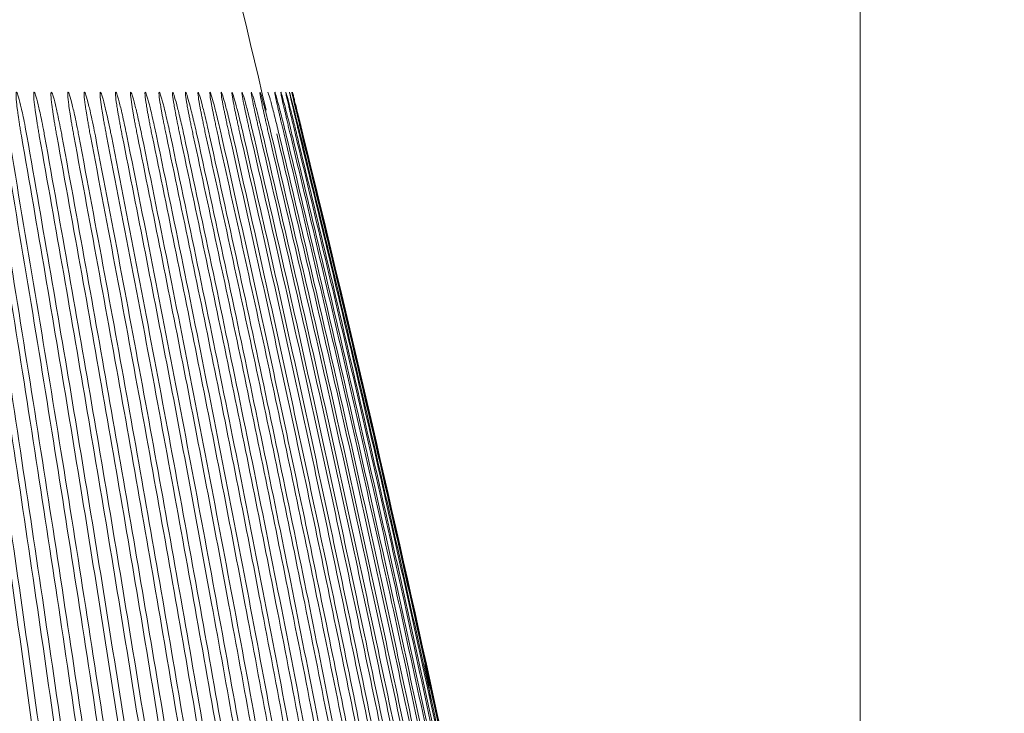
# Model space of a CAD drawing. Header units: millimetres. Extents: x 0 to 863, y 0 to 558.
# Tile 56 of 61: x 744.38 to 749.57, y 316.39 to 320.05. Entities that reach past the tile are written whole.
import ezdxf

# ---------------------------------------------------------------- set-up
doc = ezdxf.new("R2010")
doc.units = ezdxf.units.MM
doc.styles.add('SLDTEXTSTYLE0', font='TXT', dxfattribs={"width": 0.75})
doc.dimstyles.new('SLDDIMSTYLE0', dxfattribs={"dimtxt": 5.291667, "dimasz": 3.175, "dimexe": 0, "dimexo": 0.0625, "dimgap": 1.322917, "dimtad": 0, "dimtih": 1, "dimtoh": 1, "dimdec": 1, "dimlfac": 2.6, "dimrnd": 1e-09, "dimzin": 12, "dimdsep": 46, "dimtxsty": 'SLDTEXTSTYLE0', "dimsah": 1, "dimcen": 0.09, "dimadec": 0, "dimazin": 3, "dimtfac": 1, "dimtdec": 1, "dimtofl": 0, "dimtmove": 0, "dimatfit": 3, "dimfxl": 1, "dimfrac": 2, "dimtolj": 1, "dimtzin": 12, "dimarcsym": 0})

# ---------------------------------------------------------------- blocks, each defined once
blk = doc.blocks.new('_D_6')
at = {"color": 7, "linetype": 'Continuous', "lineweight": 0}
for p, q in [((768.3081, 380.3312), (766.6986, 380.3312)), ((766.6986, 380.3312), (766.6986, 371.9234)), ((781.9881, 380.3312), (783.5976, 380.3312)), ((783.5976, 380.3312), (783.5976, 371.9234)), ((733.3506, 334.0844), (733.3506, 375.7745)), ((748.8121, 299.5518), (748.8121, 375.7745)), ((733.3506, 372.5995), (748.8121, 372.5995)), ((748.8121, 372.5995), (764.0156, 372.5995)), ((766.6986, 371.9234), (768.3081, 371.9234)), ((783.5976, 371.9234), (781.9881, 371.9234))]:
    blk.add_line(p, q, dxfattribs=at)
for points in [[(733.3506, 372.5995), (736.5256, 372.0915), (736.5256, 373.1075)], [(748.8121, 372.5995), (745.6371, 373.1075), (745.6371, 372.0915)]]:
    blk.add_solid(points, dxfattribs=at)
at = {"color": 7, "linetype": 'Continuous', "lineweight": 0, "char_height": 5.29167, "attachment_point": 1, "style": 'SLDTEXTSTYLE0'}
for s, insert in [('1.58', (768.3081, 378.7447)), ('40.2', (768.3081, 370.6161))]:
    blk.add_mtext(s, dxfattribs=dict(at, insert=insert))
blk = doc.blocks.new('_D_7')
at = {"color": 7, "linetype": 'Continuous', "lineweight": 0}
for p, q in [((738.6206, 335.4395), (814.2501, 335.4395)), ((811.0751, 335.4395), (811.0751, 267.5717)), ((802.2802, 266.4986), (800.6706, 266.4986)), ((800.6706, 266.4986), (800.6706, 258.0908)), ((819.8701, 266.4986), (821.4796, 266.4986)), ((821.4796, 266.4986), (821.4796, 258.0908)), ((800.6706, 258.0908), (802.2802, 258.0908)), ((821.4796, 258.0908), (819.8701, 258.0908)), ((811.0751, 182.2819), (811.0751, 249.9622)), ((785.4284, 182.2819), (814.2501, 182.2819))]:
    blk.add_line(p, q, dxfattribs=at)
for points in [[(811.0751, 335.4395), (810.5671, 332.2645), (811.5831, 332.2645)], [(811.0751, 182.2819), (811.5831, 185.4569), (810.5671, 185.4569)]]:
    blk.add_solid(points, dxfattribs=at)
at = {"color": 7, "linetype": 'Continuous', "lineweight": 0, "char_height": 5.29167, "attachment_point": 1, "style": 'SLDTEXTSTYLE0'}
for s, insert in [('15.68', (802.2802, 264.9121)), ('398.2', (802.2802, 256.7835))]:
    blk.add_mtext(s, dxfattribs=dict(at, insert=insert))

msp = doc.modelspace()

# ---------------------------------------------------------------- linework, layer by layer
at = {"color": 7, "linetype": 'Continuous', "lineweight": 15}
msp.add_line((746.5024, 316.7127), (746.4728, 316.8685), dxfattribs=at)
for points, knots in [([(745.677, 319.5721), (745.4582, 320.494), (744.861, 323.0097), (743.7188, 326.9782), (742.6949, 329.9885), (742.1986, 331.4477)], [0, 0, 0, 0, 0.229572, 0.626523, 1, 1, 1, 1]), ([(744.3857, 319.4357), (744.384, 319.4455), (744.3807, 319.4647), (744.3763, 319.4925), (744.3723, 319.5184), (744.3688, 319.5422), (744.3658, 319.5638), (744.3633, 319.5829), (744.3592, 319.6166), (744.3561, 319.6549), (744.3584, 319.672), (744.3672, 319.6549), (744.3781, 319.6136), (744.3889, 319.5665), (744.3978, 319.5237), (744.4067, 319.4777), (744.4121, 319.4474), (744.4142, 319.4357)], [0, 0, 0, 0, 0.040859, 0.080126, 0.117804, 0.153901, 0.18842, 0.221369, 0.252756, 0.376929, 0.499315, 0.616385, 0.747922, 0.802131, 0.873094, 0.951139, 1, 1, 1, 1]), ([(744.4801, 319.4357), (744.4784, 319.4455), (744.475, 319.4646), (744.4704, 319.4924), (744.4663, 319.5183), (744.4627, 319.542), (744.4596, 319.5634), (744.457, 319.5825), (744.4528, 319.6162), (744.4494, 319.6547), (744.4514, 319.672), (744.4601, 319.6551), (744.4711, 319.6138), (744.4821, 319.5667), (744.4913, 319.5234), (744.5003, 319.4774), (744.5059, 319.447), (744.508, 319.4357)], [0, 0, 0, 0, 0.0408581, 0.0800802, 0.1176709, 0.1536352, 0.187979, 0.2207089, 0.2518328, 0.3761191, 0.4983778, 0.6157118, 0.7472315, 0.8021496, 0.8727828, 0.9528135, 1, 1, 1, 1]), ([(744.5723, 319.4357), (744.5706, 319.4455), (744.5671, 319.4647), (744.5624, 319.4926), (744.5581, 319.5185), (744.5544, 319.5422), (744.5512, 319.5636), (744.5485, 319.5826), (744.544, 319.6163), (744.5404, 319.6547), (744.5422, 319.6721), (744.5509, 319.6551), (744.562, 319.6137), (744.5731, 319.5666), (744.5826, 319.5228), (744.5918, 319.4769), (744.5975, 319.4465), (744.5995, 319.4357)], [0, 0, 0, 0, 0.041042, 0.080396, 0.118067, 0.154061, 0.188382, 0.221039, 0.252038, 0.376436, 0.498531, 0.615973, 0.747196, 0.802491, 0.872691, 0.954911, 1, 1, 1, 1]), ([(744.6623, 319.4357), (744.6605, 319.4456), (744.6569, 319.4649), (744.652, 319.4928), (744.6477, 319.5187), (744.6438, 319.5425), (744.6405, 319.5638), (744.6377, 319.5828), (744.633, 319.6164), (744.6292, 319.6548), (744.6308, 319.6721), (744.6394, 319.655), (744.6506, 319.6136), (744.6619, 319.5665), (744.6716, 319.5222), (744.681, 319.4762), (744.6868, 319.4458), (744.6888, 319.4357)], [0, 0, 0, 0, 0.041225, 0.080711, 0.118464, 0.154487, 0.188787, 0.221371, 0.252246, 0.376755, 0.498694, 0.616231, 0.747168, 0.802786, 0.872604, 0.95753, 1, 1, 1, 1]), ([(744.7499, 319.4357), (744.748, 319.4456), (744.7443, 319.465), (744.7393, 319.493), (744.7348, 319.519), (744.7309, 319.5427), (744.7274, 319.564), (744.7245, 319.5829), (744.7197, 319.6165), (744.7156, 319.6548), (744.7171, 319.6721), (744.7256, 319.655), (744.7369, 319.6135), (744.7483, 319.5664), (744.7583, 319.5215), (744.7678, 319.4754), (744.7738, 319.445), (744.7757, 319.4357)], [0, 0, 0, 0, 0.041408, 0.081027, 0.118861, 0.154915, 0.189194, 0.221706, 0.252459, 0.377079, 0.498868, 0.61649, 0.747151, 0.803047, 0.872527, 0.96089, 1, 1, 1, 1]), ([(744.8351, 319.4357), (744.8332, 319.4456), (744.8294, 319.4651), (744.8242, 319.4932), (744.8196, 319.5193), (744.8155, 319.543), (744.812, 319.5643), (744.809, 319.5832), (744.804, 319.6166), (744.7997, 319.6548), (744.8009, 319.672), (744.8093, 319.6551), (744.8207, 319.6137), (744.8322, 319.5666), (744.8427, 319.5205), (744.8523, 319.4744), (744.8585, 319.444), (744.8601, 319.4357)], [0, 0, 0, 0, 0.041629, 0.081418, 0.119369, 0.155489, 0.189783, 0.222258, 0.252922, 0.377198, 0.498814, 0.615859, 0.746234, 0.803151, 0.872641, 0.965146, 1, 1, 1, 1]), ([(744.9178, 319.4357), (744.9158, 319.4457), (744.912, 319.4652), (744.9067, 319.4934), (744.902, 319.5195), (744.8978, 319.5432), (744.8941, 319.5645), (744.8911, 319.5833), (744.8859, 319.6167), (744.8813, 319.6549), (744.8823, 319.672), (744.8907, 319.655), (744.9022, 319.6136), (744.9138, 319.5665), (744.923, 319.5265), (744.9327, 319.4814), (744.939, 319.4509), (744.9421, 319.4357)], [0, 0, 0, 0, 0.041804, 0.081717, 0.119743, 0.155886, 0.190153, 0.22255, 0.253085, 0.377438, 0.498898, 0.615988, 0.746106, 0.803251, 0.87247, 0.936233, 1, 1, 1, 1]), ([(744.998, 319.4357), (744.996, 319.4457), (744.9921, 319.4653), (744.9867, 319.4936), (744.9818, 319.5197), (744.9775, 319.5434), (744.9738, 319.5647), (744.9706, 319.5834), (744.9653, 319.6168), (744.9605, 319.6549), (744.9613, 319.672), (744.9695, 319.655), (744.9811, 319.6136), (744.9928, 319.5665), (745.0021, 319.5264), (745.012, 319.4814), (745.0184, 319.4509), (745.0216, 319.4357)], [0, 0, 0, 0, 0.041985, 0.082027, 0.120131, 0.156303, 0.190547, 0.22287, 0.253281, 0.377727, 0.499053, 0.616194, 0.746077, 0.80343, 0.872409, 0.9362, 1, 1, 1, 1]), ([(745.0757, 319.4357), (745.0736, 319.4458), (745.0696, 319.4654), (745.0641, 319.4938), (745.0591, 319.5199), (745.0547, 319.5437), (745.0508, 319.5649), (745.0476, 319.5835), (745.0421, 319.6169), (745.0371, 319.655), (745.0377, 319.672), (745.0458, 319.6549), (745.0574, 319.6135), (745.0693, 319.5664), (745.0787, 319.5264), (745.0887, 319.4814), (745.0952, 319.4509), (745.0984, 319.4357)], [0, 0, 0, 0, 0.042166, 0.082338, 0.120522, 0.156721, 0.190942, 0.223192, 0.253478, 0.378018, 0.499214, 0.6164, 0.746055, 0.803592, 0.872351, 0.936167, 1, 1, 1, 1]), ([(745.1507, 319.4357), (745.1486, 319.4458), (745.1445, 319.4655), (745.1388, 319.4939), (745.1337, 319.5201), (745.1292, 319.5439), (745.1253, 319.5651), (745.1219, 319.5837), (745.1163, 319.6169), (745.111, 319.655), (745.1114, 319.672), (745.1195, 319.6549), (745.1312, 319.6134), (745.1431, 319.5664), (745.1526, 319.5263), (745.1627, 319.4814), (745.1693, 319.4509), (745.1726, 319.4357)], [0, 0, 0, 0, 0.042347, 0.08265, 0.120914, 0.157142, 0.19134, 0.223515, 0.253676, 0.378312, 0.499383, 0.616607, 0.746039, 0.803742, 0.872296, 0.936136, 1, 1, 1, 1]), ([(745.223, 319.4357), (745.2209, 319.4458), (745.2167, 319.4656), (745.2109, 319.4941), (745.2057, 319.5204), (745.2011, 319.5441), (745.1971, 319.5652), (745.1936, 319.5838), (745.1878, 319.617), (745.1823, 319.655), (745.1825, 319.672), (745.1905, 319.6548), (745.2022, 319.6133), (745.2142, 319.5663), (745.2239, 319.5263), (745.2341, 319.4814), (745.2408, 319.4509), (745.2441, 319.4357)], [0, 0, 0, 0, 0.04253, 0.082964, 0.121307, 0.157563, 0.191739, 0.223839, 0.253874, 0.378606, 0.499559, 0.616816, 0.746029, 0.803881, 0.872245, 0.936107, 1, 1, 1, 1]), ([(745.2926, 319.4357), (745.2904, 319.4459), (745.2861, 319.4657), (745.2802, 319.4943), (745.2749, 319.5206), (745.2702, 319.5443), (745.2661, 319.5654), (745.2626, 319.5839), (745.2566, 319.6171), (745.2509, 319.6551), (745.2509, 319.672), (745.2588, 319.6548), (745.2705, 319.6132), (745.2826, 319.5663), (745.2923, 319.5263), (745.3027, 319.4814), (745.3095, 319.4509), (745.3129, 319.4357)], [0, 0, 0, 0, 0.042713, 0.08328, 0.121703, 0.157987, 0.192139, 0.224164, 0.254072, 0.378902, 0.499741, 0.617027, 0.746027, 0.804011, 0.872197, 0.93608, 1, 1, 1, 1]), ([(745.3593, 319.4357), (745.3571, 319.4459), (745.3528, 319.4658), (745.3467, 319.4945), (745.3413, 319.5208), (745.3365, 319.5445), (745.3323, 319.5656), (745.3288, 319.5841), (745.3226, 319.6172), (745.3167, 319.6551), (745.3165, 319.672), (745.3243, 319.6547), (745.336, 319.6132), (745.3482, 319.5662), (745.358, 319.5262), (745.3684, 319.4814), (745.3753, 319.4509), (745.3788, 319.4357)], [0, 0, 0, 0, 0.0428979, 0.0835969, 0.1221007, 0.1584137, 0.1925414, 0.2244902, 0.2542685, 0.3791995, 0.49993, 0.6172404, 0.7460305, 0.8041359, 0.8721526, 0.9360538, 1, 1, 1, 1]), ([(745.4232, 319.4357), (745.421, 319.446), (745.4165, 319.466), (745.4104, 319.4947), (745.4049, 319.521), (745.4, 319.5448), (745.3957, 319.5658), (745.3921, 319.5842), (745.3858, 319.6173), (745.3797, 319.6552), (745.3792, 319.672), (745.3869, 319.6547), (745.3987, 319.6131), (745.4109, 319.5662), (745.4208, 319.5262), (745.4313, 319.4814), (745.4383, 319.4509), (745.4418, 319.4357)], [0, 0, 0, 0, 0.043087, 0.083921, 0.122507, 0.158848, 0.19295, 0.22482, 0.254466, 0.379502, 0.500129, 0.617463, 0.746044, 0.804261, 0.872113, 0.93603, 1, 1, 1, 1]), ([(745.4809, 319.4507), (745.4788, 319.4599), (745.4747, 319.4781), (745.4691, 319.504), (745.464, 319.528), (745.4595, 319.5497), (745.4555, 319.5691), (745.452, 319.5863), (745.4457, 319.6191), (745.4393, 319.6567), (745.4391, 319.6721), (745.4471, 319.6526), (745.4591, 319.6093), (745.4718, 319.5608), (745.4824, 319.5182), (745.4939, 319.4695), (745.5015, 319.4368), (745.5054, 319.4204)], [0, 0, 0, 0, 0.039098, 0.076388, 0.111874, 0.145561, 0.177452, 0.207555, 0.235878, 0.363689, 0.485371, 0.6045, 0.732184, 0.790357, 0.862673, 0.931305, 1, 1, 1, 1]), ([(745.5385, 319.4501), (745.5364, 319.4595), (745.5322, 319.4778), (745.5265, 319.504), (745.5213, 319.528), (745.5166, 319.5498), (745.5125, 319.5693), (745.509, 319.5864), (745.5025, 319.6192), (745.496, 319.6567), (745.4955, 319.6721), (745.5034, 319.6525), (745.5154, 319.6092), (745.5281, 319.5608), (745.5388, 319.5183), (745.5503, 319.4698), (745.558, 319.4372), (745.5618, 319.4209)], [0, 0, 0, 0, 0.039452, 0.077027, 0.11273, 0.146564, 0.178535, 0.208649, 0.236912, 0.364719, 0.486318, 0.605429, 0.733012, 0.791272, 0.863156, 0.931542, 1, 1, 1, 1]), ([(745.5927, 319.4495), (745.5905, 319.4591), (745.5863, 319.4776), (745.5804, 319.5042), (745.575, 319.5285), (745.5702, 319.5506), (745.5661, 319.5702), (745.5624, 319.5874), (745.5558, 319.6201), (745.5491, 319.6573), (745.5485, 319.6721), (745.5564, 319.6519), (745.5684, 319.6084), (745.5811, 319.5602), (745.5917, 319.5181), (745.6032, 319.47), (745.6109, 319.4376), (745.6148, 319.4214)], [0, 0, 0, 0, 0.040093, 0.078231, 0.114419, 0.148659, 0.180958, 0.211321, 0.239756, 0.36776, 0.48927, 0.608271, 0.735279, 0.792985, 0.864, 0.931961, 1, 1, 1, 1]), ([(745.6433, 319.449), (745.6411, 319.4586), (745.6367, 319.4773), (745.6307, 319.504), (745.6252, 319.5286), (745.6203, 319.5507), (745.6161, 319.5703), (745.6124, 319.5875), (745.6056, 319.6201), (745.5987, 319.6573), (745.5979, 319.6721), (745.6056, 319.6519), (745.6175, 319.6084), (745.6302, 319.5603), (745.6408, 319.5183), (745.6523, 319.4706), (745.6601, 319.4383), (745.664, 319.4222)], [0, 0, 0, 0, 0.040481, 0.078931, 0.115351, 0.149748, 0.182124, 0.212488, 0.240845, 0.368836, 0.490266, 0.609237, 0.736185, 0.794014, 0.864572, 0.932243, 1, 1, 1, 1]), ([(745.6901, 319.4478), (745.6878, 319.4576), (745.6834, 319.4765), (745.6772, 319.5035), (745.6717, 319.5282), (745.6667, 319.5505), (745.6623, 319.5702), (745.6585, 319.5874), (745.6516, 319.62), (745.6445, 319.6571), (745.6433, 319.6721), (745.6508, 319.6521), (745.6626, 319.6088), (745.6753, 319.5608), (745.6859, 319.519), (745.6974, 319.4716), (745.7052, 319.4395), (745.7091, 319.4235)], [0, 0, 0, 0, 0.04096, 0.079797, 0.116513, 0.151114, 0.183603, 0.213988, 0.242274, 0.370196, 0.491431, 0.610288, 0.737146, 0.795181, 0.865256, 0.932581, 1, 1, 1, 1]), ([(745.75, 319.4249), (745.7461, 319.4408), (745.7383, 319.4727), (745.7237, 319.5331), (745.7097, 319.5866), (745.6989, 319.6269), (745.691, 319.6545), (745.6857, 319.6712), (745.6863, 319.6657), (745.6863, 319.6653)], [0, 0, 0, 0, 0.129942, 0.25967, 0.506182, 0.631683, 0.753074, 0.983181, 1, 1, 1, 1]), ([(745.7714, 319.4451), (745.769, 319.4551), (745.7643, 319.4745), (745.7579, 319.5022), (745.752, 319.5274), (745.7469, 319.5499), (745.7423, 319.5698), (745.7384, 319.587), (745.7311, 319.6196), (745.7235, 319.6568), (745.7217, 319.6721), (745.7286, 319.6526), (745.7402, 319.6095), (745.7527, 319.5619), (745.7632, 319.5206), (745.7746, 319.4739), (745.7824, 319.4422), (745.7863, 319.4264)], [0, 0, 0, 0, 0.042108, 0.081871, 0.11929, 0.154369, 0.187113, 0.217526, 0.245617, 0.37338, 0.494182, 0.612782, 0.739404, 0.797835, 0.866847, 0.933366, 1, 1, 1, 1]), ([(745.8047, 319.4435), (745.8022, 319.4537), (745.7975, 319.4734), (745.7909, 319.5015), (745.7849, 319.527), (745.7796, 319.5497), (745.7749, 319.5697), (745.7709, 319.5869), (745.7635, 319.6194), (745.7557, 319.6566), (745.7534, 319.6721), (745.76, 319.6529), (745.7714, 319.61), (745.7838, 319.5625), (745.7928, 319.5267), (745.8043, 319.4813), (745.8119, 319.4498), (745.8172, 319.428)], [0, 0, 0, 0, 0.0428047, 0.0831213, 0.1209524, 0.156301, 0.1891714, 0.2195685, 0.247499, 0.375203, 0.4957905, 0.6142765, 0.7407683, 0.7994043, 0.8678347, 0.90887, 1, 1, 1, 1]), ([(745.8322, 319.4419), (745.8297, 319.4522), (745.8248, 319.4723), (745.818, 319.5008), (745.8119, 319.5266), (745.8065, 319.5495), (745.8018, 319.5695), (745.7977, 319.5867), (745.7901, 319.6192), (745.782, 319.6564), (745.7793, 319.6721), (745.7855, 319.6531), (745.7966, 319.6101), (745.8103, 319.5588), (745.8243, 319.5029), (745.8356, 319.4561), (745.842, 319.4298)], [0, 0, 0, 0, 0.043614, 0.084569, 0.12287, 0.158517, 0.191515, 0.221869, 0.249584, 0.377264, 0.49766, 0.616064, 0.742441, 0.804005, 0.889888, 1, 1, 1, 1]), ([(745.8532, 319.4399), (745.851, 319.4492), (745.8466, 319.4671), (745.8404, 319.4929), (745.8348, 319.5166), (745.8297, 319.538), (745.8251, 319.557), (745.821, 319.5738), (745.8175, 319.5884), (745.8101, 319.6193), (745.8018, 319.6561), (745.7986, 319.672), (745.8043, 319.6536), (745.8152, 319.6107), (745.8287, 319.5594), (745.8426, 319.5038), (745.8538, 319.4576), (745.86, 319.4318)], [0, 0, 0, 0, 0.038965, 0.075786, 0.110464, 0.143, 0.173397, 0.201656, 0.227781, 0.251777, 0.379284, 0.499306, 0.617495, 0.743488, 0.806527, 0.892055, 1, 1, 1, 1]), ([(745.867, 319.4384), (745.8647, 319.4478), (745.8602, 319.4662), (745.8539, 319.4925), (745.8481, 319.5165), (745.8429, 319.5381), (745.8382, 319.5572), (745.8341, 319.5739), (745.8305, 319.5884), (745.823, 319.6192), (745.8144, 319.656), (745.8107, 319.672), (745.816, 319.6538), (745.8265, 319.6108), (745.8398, 319.5594), (745.8536, 319.5042), (745.8646, 319.4588), (745.8707, 319.4337)], [0, 0, 0, 0, 0.039857, 0.077387, 0.112593, 0.145475, 0.176035, 0.204275, 0.230198, 0.253808, 0.381428, 0.501326, 0.619515, 0.745379, 0.809725, 0.894615, 1, 1, 1, 1]), ([(745.8163, 319.6665), (745.8164, 319.6661), (745.8166, 319.6653), (745.8181, 319.6593), (745.8209, 319.648), (745.8256, 319.6291), (745.8327, 319.6002), (745.8414, 319.5651), (745.8513, 319.5249), (745.862, 319.4812), (745.8695, 319.4509), (745.8732, 319.4357)], [0, 0, 0, 0, 0.081879, 0.163278, 0.245672, 0.368973, 0.49369, 0.619327, 0.745105, 0.872553, 1, 1, 1, 1]), ([(744.7888, 313.6665), (744.7549, 313.9385), (744.687, 314.4837), (744.5803, 315.3025), (744.4698, 316.124), (744.3552, 316.9482), (744.2365, 317.775), (744.1139, 318.6046), (744.0291, 319.1583), (743.9865, 319.4357)], [0, 0, 0, 0, 0.141204, 0.282954, 0.425254, 0.568105, 0.711512, 0.855476, 1, 1, 1, 1]), ([(744.8277, 313.6665), (744.7935, 313.9385), (744.725, 314.4838), (744.6172, 315.3026), (744.5057, 316.1241), (744.3899, 316.9483), (744.27, 317.7751), (744.1463, 318.6047), (744.0606, 319.1583), (744.0176, 319.4357)], [0, 0, 0, 0, 0.141207, 0.28296, 0.42526, 0.568112, 0.711517, 0.855479, 1, 1, 1, 1]), ([(744.9178, 313.6665), (744.8828, 313.9386), (744.8127, 314.4839), (744.7026, 315.3028), (744.5885, 316.1243), (744.4702, 316.9485), (744.3476, 317.7753), (744.221, 318.6048), (744.1334, 319.1584), (744.0895, 319.4357)], [0, 0, 0, 0, 0.141214, 0.282971, 0.425274, 0.568125, 0.711528, 0.855485, 1, 1, 1, 1]), ([(744.9559, 313.6665), (744.9206, 313.9386), (744.8499, 314.4839), (744.7387, 315.3028), (744.6236, 316.1244), (744.5041, 316.9486), (744.3804, 317.7754), (744.2527, 318.6049), (744.1643, 319.1584), (744.12, 319.4357)], [0, 0, 0, 0, 0.141218, 0.282977, 0.42528, 0.568131, 0.711533, 0.855488, 1, 1, 1, 1]), ([(745.044, 313.6665), (745.008, 313.9386), (744.9358, 314.484), (744.8222, 315.303), (744.7047, 316.1246), (744.5827, 316.9488), (744.4563, 317.7756), (744.3259, 318.605), (744.2356, 319.1584), (744.1904, 319.4357)], [0, 0, 0, 0, 0.141224, 0.282987, 0.425293, 0.568144, 0.711543, 0.855494, 1, 1, 1, 1]), ([(745.0814, 313.6665), (745.045, 313.9387), (744.9721, 314.4841), (744.8576, 315.3031), (744.739, 316.1247), (744.616, 316.9489), (744.4885, 317.7757), (744.3569, 318.605), (744.2658, 319.1584), (744.2202, 319.4357)], [0, 0, 0, 0, 0.141227, 0.282992, 0.425299, 0.568149, 0.711548, 0.855497, 1, 1, 1, 1]), ([(745.1676, 313.6665), (745.1305, 313.9387), (745.0561, 314.4842), (744.9393, 315.3033), (744.8183, 316.1249), (744.6928, 316.9491), (744.5628, 317.7758), (744.4286, 318.6051), (744.3356, 319.1585), (744.2891, 319.4357)], [0, 0, 0, 0, 0.141233, 0.283002, 0.42531, 0.568161, 0.711557, 0.855502, 1, 1, 1, 1]), ([(745.2041, 313.6665), (745.1667, 313.9387), (745.0917, 314.4842), (744.9739, 315.3034), (744.8519, 316.125), (744.7254, 316.9492), (744.5943, 317.7759), (744.459, 318.6052), (744.3652, 319.1585), (744.3183, 319.4357)], [0, 0, 0, 0, 0.141236, 0.283007, 0.425316, 0.568167, 0.711562, 0.855505, 1, 1, 1, 1]), ([(745.2884, 313.6665), (745.2551, 313.9047), (745.1884, 314.3818), (745.0841, 315.0982), (744.9766, 315.8165), (744.8655, 316.5367), (744.7509, 317.2589), (744.6328, 317.9829), (744.5113, 318.7088), (744.4276, 319.1931), (744.3857, 319.4357)], [0, 0, 0, 0, 0.1235578, 0.2475229, 0.3718977, 0.4966845, 0.6218859, 0.747504, 0.8735413, 1, 1, 1, 1]), ([(745.324, 313.6665), (745.2905, 313.9047), (745.2233, 314.3819), (745.1182, 315.0983), (745.0098, 315.8166), (744.8978, 316.5368), (744.7823, 317.259), (744.6633, 317.9829), (744.5409, 318.7089), (744.4565, 319.1931), (744.4142, 319.4357)], [0, 0, 0, 0, 0.12356, 0.247527, 0.371903, 0.49669, 0.621891, 0.747508, 0.873544, 1, 1, 1, 1]), ([(745.4064, 313.6665), (745.3722, 313.9047), (745.3038, 314.382), (745.1968, 315.0984), (745.0865, 315.8168), (744.9725, 316.537), (744.8549, 317.2591), (744.7337, 317.9831), (744.6091, 318.7089), (744.5232, 319.1932), (744.4801, 319.4357)], [0, 0, 0, 0, 0.1235652, 0.2475354, 0.3719129, 0.4967004, 0.6219005, 0.7475154, 0.8735478, 1, 1, 1, 1]), ([(745.4412, 313.6665), (745.4068, 313.9047), (745.3379, 314.382), (745.2301, 315.0985), (745.1189, 315.8169), (745.0041, 316.5371), (744.8856, 317.2592), (744.7635, 317.9832), (744.6379, 318.709), (744.5513, 319.1932), (744.508, 319.4357)], [0, 0, 0, 0, 0.123568, 0.247539, 0.371918, 0.496706, 0.621905, 0.747519, 0.87355, 1, 1, 1, 1]), ([(745.5216, 313.6665), (745.4866, 313.9047), (745.4165, 314.3821), (745.3069, 315.0987), (745.1938, 315.8171), (745.0769, 316.5373), (744.9565, 317.2594), (744.8322, 317.9833), (744.7045, 318.7091), (744.6164, 319.1932), (744.5723, 319.4357)], [0, 0, 0, 0, 0.1235722, 0.2475471, 0.3719272, 0.4967154, 0.6219141, 0.7475261, 0.8735539, 1, 1, 1, 1]), ([(745.5556, 313.6665), (745.5203, 313.9048), (745.4497, 314.3821), (745.3393, 315.0987), (745.2254, 315.8172), (745.1077, 316.5374), (744.9864, 317.2595), (744.8612, 317.9834), (744.7326, 318.7091), (744.644, 319.1932), (744.5995, 319.4357)], [0, 0, 0, 0, 0.1235745, 0.2475509, 0.371932, 0.4967203, 0.6219186, 0.7475296, 0.8735559, 1, 1, 1, 1]), ([(745.6339, 313.6665), (745.5981, 313.9048), (745.5263, 314.3822), (745.4141, 315.0989), (745.2984, 315.8174), (745.1788, 316.5376), (745.0555, 317.2597), (744.9283, 317.9835), (744.7975, 318.7092), (744.7074, 319.1933), (744.6623, 319.4357)], [0, 0, 0, 0, 0.123579, 0.247558, 0.371941, 0.496729, 0.621927, 0.747536, 0.87356, 1, 1, 1, 1]), ([(745.667, 313.6665), (745.6309, 313.9048), (745.5586, 314.3823), (745.4457, 315.099), (745.3292, 315.8175), (745.2088, 316.5377), (745.0846, 317.2598), (744.9566, 317.9836), (744.825, 318.7093), (744.7342, 319.1933), (744.6888, 319.4357)], [0, 0, 0, 0, 0.123581, 0.247562, 0.371945, 0.496734, 0.621931, 0.747539, 0.873561, 1, 1, 1, 1]), ([(745.7432, 313.6665), (745.7066, 313.9048), (745.6332, 314.3824), (745.5185, 315.0991), (745.4002, 315.8176), (745.2779, 316.5379), (745.1519, 317.26), (745.0218, 317.9838), (744.8882, 318.7093), (744.796, 319.1933), (744.7499, 319.4357)], [0, 0, 0, 0, 0.123585, 0.247568, 0.371953, 0.496742, 0.621939, 0.747545, 0.873565, 1, 1, 1, 1]), ([(745.7754, 313.6665), (745.7385, 313.9049), (745.6647, 314.3824), (745.5492, 315.0992), (745.4302, 315.8177), (745.3071, 316.538), (745.1802, 317.2601), (745.0494, 317.9838), (744.9148, 318.7094), (744.8221, 319.1933), (744.7757, 319.4357)], [0, 0, 0, 0, 0.123587, 0.247572, 0.371957, 0.496747, 0.621943, 0.747548, 0.873567, 1, 1, 1, 1]), ([(745.8495, 313.6665), (745.8121, 313.9049), (745.7372, 314.3825), (745.62, 315.0993), (745.4992, 315.8179), (745.3744, 316.5382), (745.2456, 317.2602), (745.1128, 317.984), (744.9763, 318.7095), (744.8822, 319.1934), (744.8351, 319.4357)], [0, 0, 0, 0, 0.123591, 0.247578, 0.371965, 0.496754, 0.62195, 0.747554, 0.87357, 1, 1, 1, 1]), ([(745.8807, 313.6665), (745.8431, 313.9049), (745.7677, 314.3825), (745.6499, 315.0994), (745.5283, 315.818), (745.4027, 316.5383), (745.2732, 317.2603), (745.1396, 317.984), (745.0022, 318.7095), (744.9075, 319.1934), (744.8601, 319.4357)], [0, 0, 0, 0, 0.123593, 0.247581, 0.371969, 0.496759, 0.621954, 0.747557, 0.873571, 1, 1, 1, 1]), ([(745.9526, 313.6665), (745.9179, 313.8835), (745.8482, 314.3193), (745.7393, 314.975), (745.6267, 315.6353), (745.5102, 316.3004), (745.3562, 317.1556), (745.1614, 318.2018), (744.9992, 319.0234), (744.9178, 319.4357)], [0, 0, 0, 0, 0.112491, 0.225877, 0.340161, 0.455344, 0.57143, 0.784907, 1, 1, 1, 1]), ([(745.9829, 313.6665), (745.9445, 313.9049), (745.8677, 314.3826), (745.7475, 315.0996), (745.6236, 315.8183), (745.4955, 316.5386), (745.3634, 317.2606), (745.2271, 317.9842), (745.087, 318.7096), (744.9905, 319.1934), (744.9421, 319.4357)], [0, 0, 0, 0, 0.123598, 0.24759, 0.371979, 0.49677, 0.621964, 0.747564, 0.873576, 1, 1, 1, 1]), ([(746.0526, 313.6665), (746.0172, 313.8835), (745.9462, 314.3194), (745.8353, 314.9752), (745.7205, 315.6356), (745.6017, 316.3006), (745.4448, 317.1558), (745.2463, 318.202), (745.081, 319.0234), (744.998, 319.4357)], [0, 0, 0, 0, 0.112498, 0.225888, 0.340171, 0.455351, 0.57143, 0.784908, 1, 1, 1, 1]), ([(746.0819, 313.6665), (746.0428, 313.905), (745.9645, 314.3828), (745.8421, 315.0998), (745.7158, 315.8185), (745.5853, 316.5388), (745.4507, 317.2608), (745.3119, 317.9844), (745.1692, 318.7098), (745.0708, 319.1935), (745.0216, 319.4357)], [0, 0, 0, 0, 0.123603, 0.247598, 0.371989, 0.49678, 0.621973, 0.747572, 0.87358, 1, 1, 1, 1]), ([(746.1493, 313.6665), (746.1133, 313.8836), (746.041, 314.3195), (745.9281, 314.9754), (745.8112, 315.6358), (745.6903, 316.3008), (745.5306, 317.156), (745.3284, 318.2022), (745.1601, 319.0235), (745.0757, 319.4357)], [0, 0, 0, 0, 0.112505, 0.225898, 0.340181, 0.455358, 0.57143, 0.784909, 1, 1, 1, 1]), ([(746.1776, 313.6665), (746.1378, 313.905), (746.0582, 314.3829), (745.9336, 315.1), (745.8051, 315.8187), (745.6722, 316.5391), (745.5353, 317.2611), (745.394, 317.9846), (745.2487, 318.7099), (745.1486, 319.1935), (745.0984, 319.4357)], [0, 0, 0, 0, 0.123607, 0.247606, 0.371999, 0.496789, 0.621981, 0.747578, 0.873583, 1, 1, 1, 1]), ([(746.2427, 313.6665), (746.2061, 313.8836), (746.1325, 314.3196), (746.0177, 314.9755), (745.8989, 315.636), (745.7758, 316.3011), (745.6134, 317.1563), (745.4078, 318.2023), (745.2366, 319.0235), (745.1507, 319.4357)], [0, 0, 0, 0, 0.112512, 0.225909, 0.340192, 0.455365, 0.57143, 0.784909, 1, 1, 1, 1]), ([(746.27, 313.6665), (746.2295, 313.9051), (746.1485, 314.383), (746.0219, 315.1002), (745.8912, 315.819), (745.7561, 316.5394), (745.6168, 317.2613), (745.4732, 317.9848), (745.3255, 318.71), (745.2236, 319.1935), (745.1726, 319.4357)], [0, 0, 0, 0, 0.123612, 0.247613, 0.372007, 0.496798, 0.621989, 0.747584, 0.873587, 1, 1, 1, 1]), ([(746.3327, 313.6665), (746.2955, 313.8837), (746.2208, 314.3198), (746.104, 314.9757), (745.9833, 315.6363), (745.8583, 316.3013), (745.6932, 317.1565), (745.4843, 318.2025), (745.3103, 319.0236), (745.223, 319.4357)], [0, 0, 0, 0, 0.1125192, 0.2259189, 0.340202, 0.4553715, 0.57143, 0.7849081, 1, 1, 1, 1]), ([(746.3589, 313.6665), (746.3179, 313.9051), (746.2356, 314.3831), (746.1069, 315.1004), (745.9742, 315.8192), (745.837, 316.5396), (745.6954, 317.2615), (745.5495, 317.985), (745.3994, 318.7101), (745.296, 319.1936), (745.2441, 319.4357)], [0, 0, 0, 0, 0.123616, 0.24762, 0.372015, 0.496806, 0.621997, 0.74759, 0.87359, 1, 1, 1, 1]), ([(746.4192, 313.6665), (746.3814, 313.8837), (746.3056, 314.3199), (746.1871, 314.9759), (746.0645, 315.6365), (745.9376, 316.3015), (745.77, 317.1567), (745.5579, 318.2026), (745.3812, 319.0236), (745.2926, 319.4357)], [0, 0, 0, 0, 0.112526, 0.225929, 0.340212, 0.455378, 0.57143, 0.784907, 1, 1, 1, 1]), ([(746.4444, 313.6665), (746.4027, 313.9051), (746.3192, 314.3832), (746.1886, 315.1005), (746.0539, 315.8194), (745.9146, 316.5398), (745.771, 317.2618), (745.6228, 317.9852), (745.4705, 318.7102), (745.3655, 319.1936), (745.3129, 319.4357)], [0, 0, 0, 0, 0.12362, 0.247626, 0.372023, 0.496814, 0.622004, 0.747595, 0.873593, 1, 1, 1, 1]), ([(746.5022, 313.6665), (746.4639, 313.8837), (746.387, 314.32), (746.2668, 314.9761), (746.1425, 315.6367), (746.0137, 316.3017), (745.8437, 317.1569), (745.6285, 318.2028), (745.4493, 319.0237), (745.3593, 319.4357)], [0, 0, 0, 0, 0.1125325, 0.2259387, 0.3402217, 0.4553845, 0.57143, 0.7849058, 1, 1, 1, 1]), ([(746.5264, 313.6665), (746.4841, 313.9052), (746.3994, 314.3833), (746.267, 315.1007), (746.1303, 315.8197), (745.9891, 316.5401), (745.8434, 317.262), (745.6931, 317.9854), (745.5387, 318.7103), (745.4321, 319.1936), (745.3788, 319.4357)], [0, 0, 0, 0, 0.123623, 0.247632, 0.37203, 0.496821, 0.62201, 0.7476, 0.873596, 1, 1, 1, 1]), ([(746.5816, 313.6665), (746.5428, 313.8838), (746.4648, 314.3201), (746.343, 314.9763), (746.217, 315.6369), (746.0865, 316.302), (745.9142, 317.157), (745.6961, 318.2029), (745.5144, 319.0237), (745.4232, 319.4357)], [0, 0, 0, 0, 0.112539, 0.225948, 0.340231, 0.455391, 0.57143, 0.784904, 1, 1, 1, 1]), ([(746.6046, 313.6665), (746.5666, 313.8786), (746.4904, 314.3036), (746.3719, 314.9411), (746.2499, 315.5799), (746.1243, 316.2197), (745.9951, 316.8608), (745.8623, 317.503), (745.7258, 318.1463), (745.5859, 318.7908), (745.4899, 319.2205), (745.4418, 319.4357)], [0, 0, 0, 0, 0.109871, 0.220046, 0.330527, 0.441317, 0.552418, 0.663835, 0.775568, 0.887623, 1, 1, 1, 1]), ([(746.6549, 313.6781), (746.6162, 313.8919), (746.5388, 314.3197), (746.4184, 314.961), (746.2948, 315.6023), (746.1678, 316.2437), (746.0373, 316.8851), (745.9035, 317.5265), (745.7661, 318.1679), (745.6256, 318.8094), (745.5291, 319.2367), (745.4809, 319.4505)], [0, 0, 0, 0, 0.110646, 0.221402, 0.33227, 0.443253, 0.554355, 0.665577, 0.776924, 0.888397, 1, 1, 1, 1]), ([(746.6813, 313.6524), (746.643, 313.8641), (746.5661, 314.2883), (746.4464, 314.9249), (746.3232, 315.5629), (746.1962, 316.2023), (746.0656, 316.8432), (745.9312, 317.4855), (745.793, 318.1292), (745.6514, 318.7744), (745.5541, 319.2047), (745.5054, 319.4202)], [0, 0, 0, 0, 0.1096643, 0.2196833, 0.3300602, 0.4407979, 0.5518993, 0.6633673, 0.7752049, 0.8874148, 1, 1, 1, 1]), ([(746.7264, 313.6777), (746.6873, 313.8914), (746.609, 314.319), (746.4873, 314.9601), (746.3623, 315.6013), (746.2338, 316.2426), (746.1018, 316.884), (745.9663, 317.5255), (745.8273, 318.167), (745.6851, 318.8087), (745.5874, 319.2362), (745.5385, 319.45)], [0, 0, 0, 0, 0.1105875, 0.2212989, 0.3321372, 0.4431055, 0.5542067, 0.6654438, 0.7768198, 0.8883375, 1, 1, 1, 1]), ([(746.7515, 313.6528), (746.7127, 313.8646), (746.635, 314.2889), (746.5139, 314.9255), (746.3892, 315.5635), (746.2608, 316.203), (746.1286, 316.8439), (745.9926, 317.4862), (745.8529, 318.1299), (745.7096, 318.775), (745.6111, 319.2052), (745.5618, 319.4207)], [0, 0, 0, 0, 0.1096704, 0.219694, 0.3300736, 0.4408125, 0.5519137, 0.66338, 0.7752146, 0.8874203, 1, 1, 1, 1]), ([(746.7937, 313.6772), (746.7542, 313.8908), (746.6751, 314.3183), (746.5521, 314.9591), (746.4257, 315.6001), (746.2958, 316.2413), (746.1624, 316.8827), (746.0254, 317.5242), (745.8848, 318.1659), (745.741, 318.8079), (745.6422, 319.2355), (745.5927, 319.4494)], [0, 0, 0, 0, 0.110525, 0.221189, 0.331995, 0.442947, 0.554048, 0.665301, 0.776709, 0.888274, 1, 1, 1, 1]), ([(746.8173, 313.6535), (746.7781, 313.8653), (746.6995, 314.2896), (746.5771, 314.9263), (746.4511, 315.5644), (746.3213, 316.2038), (746.1876, 316.8447), (746.0502, 317.487), (745.909, 318.1306), (745.7641, 318.7757), (745.6646, 319.2058), (745.6148, 319.4212)], [0, 0, 0, 0, 0.109677, 0.219706, 0.330089, 0.440829, 0.55193, 0.663395, 0.775226, 0.887427, 1, 1, 1, 1]), ([(746.8565, 313.6764), (746.8166, 313.8899), (746.7367, 314.3172), (746.6125, 314.9578), (746.485, 315.5987), (746.3538, 316.2399), (746.2189, 316.8813), (746.0806, 317.5229), (745.9385, 318.1648), (745.7931, 318.807), (745.6933, 319.2348), (745.6433, 319.4489)], [0, 0, 0, 0, 0.11046, 0.221075, 0.331849, 0.442784, 0.553885, 0.665154, 0.776594, 0.888208, 1, 1, 1, 1]), ([(746.8784, 313.6545), (746.8387, 313.8663), (746.7594, 314.2907), (746.6358, 314.9274), (746.5086, 315.5655), (746.3774, 316.205), (746.2425, 316.8458), (746.1037, 317.488), (745.9611, 318.1316), (745.8148, 318.7766), (745.7143, 319.2066), (745.664, 319.422)], [0, 0, 0, 0, 0.109684, 0.219717, 0.330102, 0.440844, 0.551945, 0.663408, 0.775236, 0.887432, 1, 1, 1, 1]), ([(746.9145, 313.6755), (746.8744, 313.8879), (746.7939, 314.3147), (746.6681, 314.9571), (746.4953, 315.8167), (746.2705, 316.8894), (745.9888, 318.1713), (745.7896, 319.0225), (745.6901, 319.4478)], [0, 0, 0, 0, 0.1098581, 0.22079, 0.3327992, 0.555582, 0.7779739, 1, 1, 1, 1]), ([(746.9345, 313.6556), (746.8946, 313.8674), (746.8145, 314.2919), (746.6897, 314.9287), (746.5614, 315.5669), (746.4291, 316.2064), (746.2929, 316.8473), (746.1529, 317.4895), (746.0089, 318.1331), (745.8613, 318.778), (745.7599, 319.208), (745.7091, 319.4233)], [0, 0, 0, 0, 0.1096906, 0.2197289, 0.3301179, 0.4408611, 0.5519615, 0.6634225, 0.7752472, 0.8874386, 1, 1, 1, 1]), ([(746.9674, 313.6746), (746.927, 313.8869), (746.8459, 314.3136), (746.719, 314.9561), (746.5448, 315.8157), (746.3181, 316.8884), (746.0341, 318.17), (745.8333, 319.0211), (745.733, 319.4464)], [0, 0, 0, 0, 0.1098107, 0.2207615, 0.3328559, 0.5555518, 0.7779247, 1, 1, 1, 1]), ([(746.9855, 313.6567), (746.9452, 313.8687), (746.8645, 314.2932), (746.7387, 314.9301), (746.6093, 315.5684), (746.4759, 316.208), (746.3386, 316.8489), (746.1974, 317.4911), (746.0523, 318.1346), (745.9035, 318.7795), (745.8012, 319.2095), (745.75, 319.4248)], [0, 0, 0, 0, 0.109702, 0.219749, 0.330143, 0.440889, 0.551989, 0.663447, 0.775266, 0.887449, 1, 1, 1, 1]), ([(747.0148, 313.6736), (746.973, 313.8917), (746.8893, 314.3292), (746.7585, 314.9864), (746.6234, 315.6468), (746.4838, 316.3103), (746.2988, 317.1658), (746.0646, 318.212), (745.8692, 319.0337), (745.7714, 319.445)], [0, 0, 0, 0, 0.112824, 0.226315, 0.340478, 0.455315, 0.57083, 0.785179, 1, 1, 1, 1]), ([(747.0307, 313.658), (746.9901, 313.87), (746.9088, 314.2946), (746.7821, 314.9317), (746.6517, 315.5701), (746.5174, 316.2097), (746.3791, 316.8507), (746.2369, 317.4929), (746.0907, 318.1363), (745.9408, 318.7811), (745.8379, 319.211), (745.7863, 319.4263)], [0, 0, 0, 0, 0.109718, 0.219776, 0.330178, 0.440928, 0.552028, 0.663482, 0.775293, 0.887465, 1, 1, 1, 1]), ([(747.0559, 313.6725), (747.0139, 313.8905), (746.9296, 314.3279), (746.798, 314.985), (746.6621, 315.6455), (746.5215, 316.3093), (746.3354, 317.1646), (746.0998, 318.2106), (745.9031, 319.0321), (745.8047, 319.4435)], [0, 0, 0, 0, 0.1127827, 0.2262627, 0.3404438, 0.4553297, 0.5709239, 0.7850995, 1, 1, 1, 1]), ([(747.0692, 313.6595), (747.0283, 313.8715), (746.9465, 314.2962), (746.819, 314.9334), (746.6879, 315.5719), (746.5527, 316.2116), (746.4136, 316.8526), (746.2705, 317.4948), (746.1234, 318.1382), (745.9727, 318.7829), (745.8691, 319.2127), (745.8172, 319.428)], [0, 0, 0, 0, 0.1097392, 0.2198134, 0.3302261, 0.4409808, 0.5520807, 0.6635293, 0.7753299, 0.8874857, 1, 1, 1, 1]), ([(747.0897, 313.6713), (747.0475, 313.8892), (746.9629, 314.3265), (746.8306, 314.9835), (746.694, 315.6441), (746.5527, 316.3081), (746.3656, 317.1633), (746.1288, 318.2092), (745.9312, 319.0304), (745.8322, 319.4419)], [0, 0, 0, 0, 0.11274, 0.226209, 0.34041, 0.455349, 0.571027, 0.785028, 1, 1, 1, 1]), ([(747.1002, 313.661), (747.0591, 313.8732), (746.9769, 314.298), (746.8487, 314.9354), (746.7169, 315.574), (746.5811, 316.2138), (746.4413, 316.8548), (746.2975, 317.497), (746.1497, 318.1403), (745.9982, 318.7849), (745.8941, 319.2146), (745.842, 319.4298)], [0, 0, 0, 0, 0.109768, 0.219864, 0.330291, 0.441053, 0.552153, 0.663594, 0.77538, 0.887514, 1, 1, 1, 1]), ([(747.1155, 313.6698), (747.0741, 313.8825), (746.9914, 314.3085), (746.8626, 314.9473), (746.7302, 315.5869), (746.5938, 316.2273), (746.4535, 316.8684), (746.3094, 317.5103), (746.1613, 318.1529), (746.0096, 318.7964), (745.9054, 319.2252), (745.8532, 319.4399)], [0, 0, 0, 0, 0.110057, 0.22037, 0.330942, 0.441776, 0.552875, 0.664244, 0.775886, 0.887803, 1, 1, 1, 1]), ([(747.1228, 313.6628), (747.0815, 313.875), (746.999, 314.3001), (746.8703, 314.9378), (746.738, 315.5766), (746.6016, 316.2166), (746.4613, 316.8576), (746.3171, 317.4997), (746.1688, 318.1429), (746.0168, 318.7873), (745.9123, 319.2168), (745.86, 319.4318)], [0, 0, 0, 0, 0.109827, 0.219967, 0.330424, 0.4412, 0.5523, 0.663726, 0.775483, 0.887573, 1, 1, 1, 1]), ([(747.1324, 313.6681), (747.091, 313.8807), (747.0081, 314.3064), (746.8791, 314.9449), (746.7464, 315.5844), (746.6097, 316.2246), (746.4691, 316.8658), (746.3245, 317.5078), (746.176, 318.1507), (746.0239, 318.7945), (745.9193, 319.2235), (745.867, 319.4384)], [0, 0, 0, 0, 0.109984, 0.220242, 0.330777, 0.441592, 0.552692, 0.664079, 0.775757, 0.88773, 1, 1, 1, 1]), ([(747.1361, 313.6649), (747.0948, 313.8772), (747.012, 314.3025), (746.883, 314.9403), (746.7504, 315.5793), (746.6137, 316.2192), (746.4731, 316.8602), (746.3286, 317.5022), (746.18, 318.1453), (746.0277, 318.7894), (745.9231, 319.2187), (745.8707, 319.4337)], [0, 0, 0, 0, 0.109874, 0.220049, 0.330529, 0.441317, 0.552417, 0.663832, 0.775565, 0.88762, 1, 1, 1, 1]), ([(746.5461, 316.4614), (746.5402, 316.5016), (746.5293, 316.5757), (746.5196, 316.6239), (746.5151, 316.646)], [0, 0, 0, 0, 0.5424254, 1, 1, 1, 1])]:
    msp.add_open_spline(points, degree=3, knots=knots, dxfattribs=at)
msp.add_open_spline([(745.8732, 319.4357), (746.3431, 317.522), (746.7664, 315.5991), (747.1396, 313.6665)], degree=3, dxfattribs=at)

# ---------------------------------------------------------------- dimensions: what is measured, and where the dimension line sits
at = {"color": 7, "linetype": 'Continuous', "lineweight": 0}
dim = msp.add_linear_dim(base=(733.3506, 372.5995), p1=(748.8121, 298.2818), p2=(733.3506, 332.8144), dimstyle='SLDDIMSTYLE0', dxfattribs=at)
dim.commit()
dim.dimension.update_dxf_attribs({"geometry": '_D_6', "text_midpoint": (775.1481, 372.5995), "dimtype": 160})
dim = msp.add_linear_dim(base=(811.0751, 182.2819), p1=(737.3506, 335.4395), p2=(784.1584, 182.2819), angle=90, dimstyle='SLDDIMSTYLE0', dxfattribs=at)
dim.commit()
dim.dimension.update_dxf_attribs({"geometry": '_D_7', "text_midpoint": (811.0751, 258.7669), "dimtype": 160})

doc.saveas('drawing.dxf')
